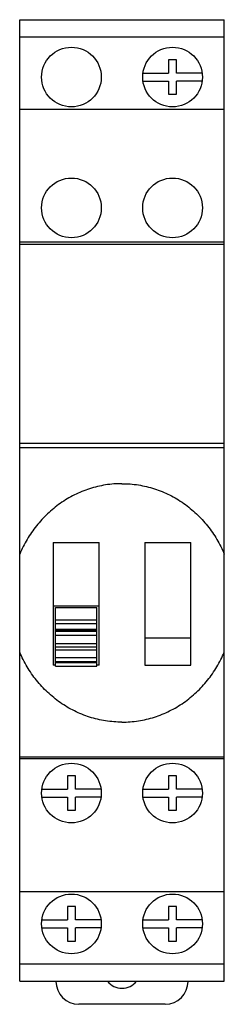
# Model space of a CAD drawing. Header units: millimetres. Extents: x 27.7 to 45.5, y 7.2 to 93.
import ezdxf

# ---------------------------------------------------------------- set-up
doc = ezdxf.new("R2010")
doc.units = ezdxf.units.MM
doc.header["$LTSCALE"] = 6.575428
doc.layers.get('0').update_dxf_attribs({"linetype": 'CONTINUOUS'})

msp = doc.modelspace()

# ---------------------------------------------------------------- linework, layer by layer
at = {"color": 7, "linetype": 'Continuous'}
for p, q in [((27.688, 9.233), (27.688, 93.033)), ((27.688, 93.033), (45.488, 93.033)), ((45.488, 9.233), (45.488, 93.033)), ((27.688, 91.533), (45.488, 91.533)), ((40.638, 89.533), (40.638, 88.383)), ((41.338, 89.533), (40.638, 89.533)), ((41.338, 88.383), (41.338, 89.533)), ((38.412, 88.383), (40.638, 88.383)), ((38.412, 87.683), (40.638, 87.683)), ((40.638, 87.683), (40.638, 86.533)), ((43.565, 88.383), (41.338, 88.383)), ((41.338, 86.533), (41.338, 87.683)), ((43.565, 87.683), (41.338, 87.683)), ((40.638, 86.533), (41.338, 86.533)), ((27.688, 85.233), (45.488, 85.233)), ((45.488, 73.633), (27.688, 73.633)), ((27.688, 73.482), (45.488, 73.482)), ((27.688, 56.133), (45.488, 56.133)), ((45.488, 55.733), (27.688, 55.733)), ((30.588, 47.483), (30.588, 36.783)), ((30.588, 47.483), (34.588, 47.483)), ((34.588, 36.783), (34.588, 47.483)), ((38.588, 47.483), (42.588, 47.483)), ((38.588, 47.483), (38.588, 36.783)), ((42.588, 36.783), (42.588, 47.483)), ((34.588, 41.918), (30.588, 41.918)), ((30.788, 36.691), (30.788, 41.795)), ((30.788, 41.795), (34.388, 41.795)), ((34.388, 36.691), (34.388, 41.795)), ((34.388, 40.696), (30.788, 40.696)), ((30.788, 40.415), (34.388, 40.415)), ((34.388, 39.893), (30.788, 39.893)), ((30.788, 39.86), (34.388, 39.86)), ((30.788, 39.733), (34.388, 39.733)), ((34.388, 39.367), (30.788, 39.367)), ((30.788, 38.673), (34.388, 38.673)), ((42.588, 39.133), (38.588, 39.133)), ((30.788, 38.364), (34.388, 38.364)), ((34.388, 38.096), (30.788, 38.096)), ((30.788, 37.449), (34.388, 37.449)), ((30.788, 37.085), (34.388, 37.085)), ((30.788, 36.999), (34.388, 36.999)), ((30.788, 36.783), (30.588, 36.783)), ((30.788, 36.691), (34.388, 36.691)), ((34.588, 36.783), (34.388, 36.783)), ((38.588, 36.783), (42.588, 36.783)), ((45.488, 28.774), (27.688, 28.774)), ((27.688, 28.633), (45.488, 28.633)), ((32.538, 27.133), (31.838, 27.133)), ((31.838, 27.133), (31.838, 25.983)), ((32.538, 25.983), (32.538, 27.133)), ((41.338, 27.133), (40.638, 27.133)), ((40.638, 27.133), (40.638, 25.983)), ((41.338, 25.983), (41.338, 27.133)), ((29.612, 25.983), (31.838, 25.983)), ((34.765, 25.983), (32.538, 25.983)), ((38.412, 25.983), (40.638, 25.983)), ((43.565, 25.983), (41.338, 25.983)), ((29.612, 25.283), (31.838, 25.283)), ((31.838, 25.283), (31.838, 24.133)), ((34.765, 25.283), (32.538, 25.283)), ((32.538, 24.133), (32.538, 25.283)), ((38.412, 25.283), (40.638, 25.283)), ((40.638, 25.283), (40.638, 24.133)), ((43.565, 25.283), (41.338, 25.283)), ((41.338, 24.133), (41.338, 25.283)), ((31.838, 24.133), (32.538, 24.133)), ((40.638, 24.133), (41.338, 24.133)), ((45.488, 17.033), (27.688, 17.033)), ((32.538, 15.733), (31.838, 15.733)), ((31.838, 15.733), (31.838, 14.583)), ((32.538, 14.583), (32.538, 15.733)), ((41.338, 15.733), (40.638, 15.733)), ((40.638, 15.733), (40.638, 14.583)), ((41.338, 14.583), (41.338, 15.733)), ((29.612, 14.583), (31.838, 14.583)), ((29.612, 13.883), (31.838, 13.883)), ((31.838, 13.883), (31.838, 12.733)), ((34.765, 14.583), (32.538, 14.583)), ((34.765, 13.883), (32.538, 13.883)), ((32.538, 12.733), (32.538, 13.883)), ((38.412, 14.583), (40.638, 14.583)), ((38.412, 13.883), (40.638, 13.883)), ((40.638, 13.883), (40.638, 12.733)), ((43.565, 14.583), (41.338, 14.583)), ((43.565, 13.883), (41.338, 13.883)), ((41.338, 12.733), (41.338, 13.883)), ((31.838, 12.733), (32.538, 12.733)), ((40.638, 12.733), (41.338, 12.733)), ((45.488, 10.733), (27.688, 10.733)), ((27.688, 9.233), (45.488, 9.233)), ((40.338, 7.223), (32.838, 7.223))]:
    msp.add_line(p, q, dxfattribs=at)
for centre in [(32.188, 88.033), (40.988, 88.033), (32.188, 76.633), (40.988, 76.633), (32.188, 25.633), (40.988, 25.633), (32.188, 14.233), (40.988, 14.233)]:
    msp.add_circle(centre, 2.6, dxfattribs=at)
for centre, radius, start, end in [((32.838, 9.223), 2, 180, 270), ((36.588, 10.223), 1.6, 218.22982, 321.76451), ((40.338, 9.223), 2, 270, 360)]:
    msp.add_arc(centre, radius, start, end, dxfattribs=at)
for points, knots in [([(36.588, 52.597), (36.111, 52.597), (35.156, 52.522), (33.758, 52.188), (32.429, 51.644), (31.197, 50.906), (30.086, 49.996), (29.117, 48.937), (28.304, 47.755), (27.874, 46.901), (27.688, 46.462)], [0, 0, 0, 0, 0.12502, 0.250054, 0.375072, 0.500092, 0.625106, 0.750096, 0.875079, 1, 1, 1, 1]), ([(36.588, 52.597), (37.065, 52.597), (38.021, 52.522), (39.418, 52.188), (40.747, 51.644), (41.98, 50.906), (43.09, 49.996), (44.059, 48.937), (44.872, 47.755), (45.302, 46.901), (45.488, 46.462)], [0, 0, 0, 0, 0.125021, 0.250056, 0.375075, 0.500095, 0.62511, 0.750099, 0.87508, 1, 1, 1, 1]), ([(36.588, 31.816), (36.111, 31.816), (35.156, 31.89), (33.759, 32.221), (32.43, 32.76), (31.197, 33.491), (30.087, 34.394), (29.117, 35.445), (28.304, 36.62), (27.874, 37.47), (27.688, 37.907)], [0, 0, 0, 0, 0.125318, 0.25059, 0.375742, 0.500772, 0.625684, 0.75049, 0.875261, 1, 1, 1, 1]), ([(36.588, 31.816), (37.065, 31.816), (38.02, 31.89), (39.417, 32.221), (40.747, 32.76), (41.979, 33.491), (43.09, 34.394), (44.059, 35.445), (44.872, 36.62), (45.302, 37.47), (45.488, 37.907)], [0, 0, 0, 0, 0.125317, 0.250588, 0.375739, 0.500769, 0.625681, 0.750487, 0.875259, 1, 1, 1, 1])]:
    msp.add_open_spline(points, degree=3, knots=knots, dxfattribs=at)

doc.saveas('drawing.dxf')
